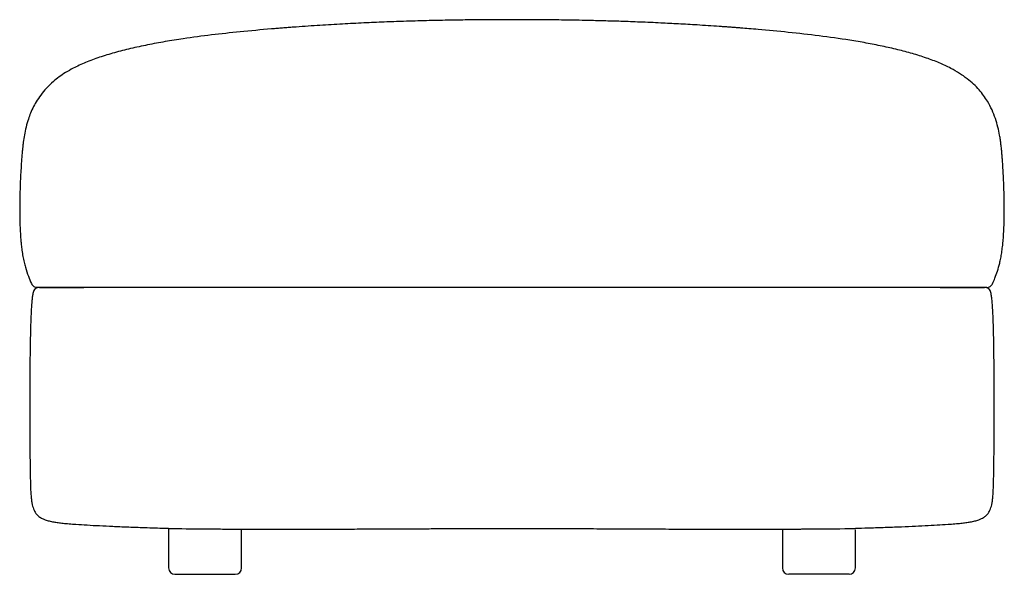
# Model space of a CAD drawing. Extents: x 211 to 979, y 205 to 638.
import ezdxf

# ---------------------------------------------------------------- set-up
doc = ezdxf.new("R2010")
doc.units = 0
doc.header["$MEASUREMENT"] = 0
doc.layers.get('0').update_dxf_attribs({"lineweight": 0})

msp = doc.modelspace()

# ---------------------------------------------------------------- linework, layer by layer
at = {"color": 18, "lineweight": 25, "true_color": 0x000000}
for p, q in [((327.23, 241.13), (327.23, 210.2)), ((384.23, 210.2), (384.23, 240.2)), ((805.78, 240.47), (805.78, 210.2)), ((862.78, 210.2), (862.78, 239.97)), ((332.23, 205.2), (355.73, 205.2)), ((857.78, 205.2), (834.28, 205.2))]:
    msp.add_line(p, q, dxfattribs=at)
for points, knots in [([(937.17, 599.84), (934.17, 601.3), (931.17, 602.76), (928.11, 604.08), (924.82, 605.49), (921.47, 606.74), (918.08, 607.9), (914.49, 609.13), (910.88, 610.27), (907.24, 611.33), (903.42, 612.43), (899.57, 613.45), (895.71, 614.4), (891.71, 615.38), (887.68, 616.29), (883.65, 617.14), (879.49, 618.02), (875.33, 618.83), (871.16, 619.6), (866.9, 620.37), (862.63, 621.1), (858.36, 621.78), (850.41, 623.05), (842.44, 624.17), (834.45, 625.19), (826.46, 626.2), (818.45, 627.11), (810.44, 627.93), (802.58, 628.75), (794.72, 629.48), (786.84, 630.16), (784.49, 630.36), (782.14, 630.56), (779.78, 630.75), (777.68, 630.93), (775.57, 631.1), (773.46, 631.26), (772.31, 631.35), (771.16, 631.44), (770.02, 631.53), (768.88, 631.62), (767.75, 631.7), (766.61, 631.79), (765.49, 631.87), (764.37, 631.96), (763.25, 632.04), (762.14, 632.12), (761.03, 632.2), (759.93, 632.28), (758.83, 632.36), (757.74, 632.44), (756.64, 632.52), (750.85, 632.92), (745.06, 633.3), (739.27, 633.66), (734.42, 633.96), (729.56, 634.24), (724.71, 634.5), (720.15, 634.75), (715.58, 634.98), (711.02, 635.2), (705.62, 635.46), (700.22, 635.7), (694.82, 635.91), (689.86, 636.11), (684.91, 636.29), (679.95, 636.46), (675.42, 636.61), (670.89, 636.74), (666.37, 636.87), (662.26, 636.98), (658.16, 637.08), (654.05, 637.17), (651.12, 637.24), (648.19, 637.3), (645.25, 637.35), (642.57, 637.4), (639.9, 637.44), (637.22, 637.49), (634.73, 637.52), (632.25, 637.56), (629.77, 637.59), (627.09, 637.62), (624.41, 637.65), (621.73, 637.68), (618.35, 637.71), (614.97, 637.73), (611.6, 637.75), (607.87, 637.77), (604.14, 637.79), (600.41, 637.79), (596.32, 637.8), (592.24, 637.8), (588.16, 637.79), (583.72, 637.78), (579.28, 637.76), (574.84, 637.73), (570.04, 637.7), (565.24, 637.65), (560.44, 637.6), (555.27, 637.53), (550.11, 637.46), (544.94, 637.36), (539.4, 637.26), (533.86, 637.14), (528.32, 637), (522.39, 636.85), (516.46, 636.68), (510.53, 636.49), (505.51, 636.32), (500.48, 636.14), (495.45, 635.94), (490.16, 635.73), (484.87, 635.5), (479.57, 635.25), (474.01, 634.99), (468.44, 634.7), (462.88, 634.39), (457.02, 634.07), (451.17, 633.72), (445.32, 633.34), (439.17, 632.95), (433.02, 632.53), (426.87, 632.08), (426.16, 632.02), (425.45, 631.97), (424.75, 631.92), (424.03, 631.87), (423.32, 631.81), (422.61, 631.76), (421.89, 631.7), (421.18, 631.65), (420.46, 631.6), (419.74, 631.54), (419.02, 631.48), (418.3, 631.43), (417.58, 631.37), (416.85, 631.32), (416.13, 631.26), (414.73, 631.15), (413.34, 631.04), (411.95, 630.92), (410.48, 630.81), (409.01, 630.68), (407.55, 630.56), (399.35, 629.88), (391.15, 629.14), (382.96, 628.31), (375.55, 627.57), (368.14, 626.76), (360.74, 625.87), (353.37, 624.97), (346.01, 624), (338.67, 622.9), (333.97, 622.21), (329.28, 621.46), (324.6, 620.66), (320.03, 619.87), (315.46, 619.03), (310.9, 618.12), (306.49, 617.24), (302.08, 616.29), (297.7, 615.26), (293.49, 614.27), (289.3, 613.21), (285.14, 612.05), (281.19, 610.94), (277.26, 609.74), (273.37, 608.44), (269.72, 607.22), (266.1, 605.91), (262.56, 604.4), (259.28, 603.01), (256.08, 601.45), (252.87, 599.9)], [0, 0, 0, 0, 1, 1, 1, 2, 2, 2, 3, 3, 3, 4, 4, 4, 5, 5, 5, 6, 6, 6, 7, 7, 7, 8, 8, 8, 9, 9, 9, 10, 10, 10, 11, 11, 11, 12, 12, 12, 13, 13, 13, 14, 14, 14, 15, 15, 15, 16, 16, 16, 17, 17, 17, 18, 18, 18, 19, 19, 19, 20, 20, 20, 21, 21, 21, 22, 22, 22, 23, 23, 23, 24, 24, 24, 25, 25, 25, 26, 26, 26, 27, 27, 27, 28, 28, 28, 29, 29, 29, 30, 30, 30, 31, 31, 31, 32, 32, 32, 33, 33, 33, 34, 34, 34, 35, 35, 35, 36, 36, 36, 37, 37, 37, 38, 38, 38, 39, 39, 39, 40, 40, 40, 41, 41, 41, 42, 42, 42, 43, 43, 43, 44, 44, 44, 45, 45, 45, 46, 46, 46, 47, 47, 47, 48, 48, 48, 49, 49, 49, 50, 50, 50, 51, 51, 51, 52, 52, 52, 53, 53, 53, 54, 54, 54, 55, 55, 55, 56, 56, 56, 57, 57, 57, 58, 58, 58, 58]), ([(252.87, 599.9), (250.9, 598.82), (248.93, 597.73), (247.02, 596.56), (245.27, 595.49), (243.57, 594.34), (241.92, 593.12), (240.4, 592.01), (238.93, 590.85), (237.5, 589.63), (235.56, 587.97), (233.71, 586.2), (231.97, 584.33), (230.41, 582.64), (228.93, 580.87), (227.56, 579.02), (226.31, 577.34), (225.15, 575.59), (224.08, 573.79), (223.09, 572.13), (222.18, 570.42), (221.35, 568.67), (220.57, 567.06), (219.86, 565.41), (219.22, 563.73), (218.62, 562.17), (218.07, 560.59), (217.58, 559), (216.9, 556.81), (216.32, 554.6), (215.81, 552.38), (215.36, 550.38), (214.97, 548.37), (214.63, 546.36), (214.34, 544.57), (214.08, 542.79), (213.85, 540.99), (213.79, 540.51), (213.73, 540.02), (213.67, 539.54), (213.62, 539.07), (213.57, 538.61), (213.52, 538.15), (213.47, 537.69), (213.42, 537.23), (213.37, 536.77), (213.32, 536.26), (213.27, 535.74), (213.22, 535.22), (213.16, 534.64), (213.11, 534.05), (213.06, 533.47), (213, 532.81), (212.95, 532.16), (212.89, 531.5), (212.84, 530.78), (212.78, 530.05), (212.73, 529.33), (212.67, 528.57), (212.62, 527.81), (212.56, 527.05), (212.44, 525.33), (212.33, 523.61), (212.23, 521.9), (212.1, 519.76), (211.98, 517.61), (211.87, 515.47), (211.74, 512.94), (211.63, 510.41), (211.54, 507.87), (211.43, 505), (211.35, 502.12), (211.29, 499.24), (211.23, 496.09), (211.2, 492.94), (211.2, 489.79), (211.2, 485.61), (211.27, 481.44), (211.42, 477.27), (211.57, 473.09), (211.81, 468.91), (212.18, 464.75), (212.26, 463.85), (212.35, 462.95), (212.45, 462.06), (212.6, 460.67), (212.76, 459.29), (212.95, 457.9), (213.17, 456.3), (213.42, 454.71), (213.71, 453.11), (213.98, 451.65), (214.27, 450.18), (214.61, 448.73), (214.91, 447.37), (215.26, 446.03), (215.63, 444.7), (216.3, 442.31), (217.07, 439.95), (217.96, 437.64), (218.7, 435.72), (219.53, 433.84), (220.35, 431.96)], [0, 0, 0, 0, 1, 1, 1, 2, 2, 2, 3, 3, 3, 4, 4, 4, 5, 5, 5, 6, 6, 6, 7, 7, 7, 8, 8, 8, 9, 9, 9, 10, 10, 10, 11, 11, 11, 12, 12, 12, 13, 13, 13, 14, 14, 14, 15, 15, 15, 16, 16, 16, 17, 17, 17, 18, 18, 18, 19, 19, 19, 20, 20, 20, 21, 21, 21, 22, 22, 22, 23, 23, 23, 24, 24, 24, 25, 25, 25, 26, 26, 26, 27, 27, 27, 28, 28, 28, 29, 29, 29, 30, 30, 30, 31, 31, 31, 32, 32, 32, 33, 33, 33, 34, 34, 34, 34]), ([(969.67, 431.89), (970.31, 433.36), (970.95, 434.82), (971.55, 436.31), (972.28, 438.1), (972.93, 439.92), (973.52, 441.76), (974.16, 443.77), (974.73, 445.8), (975.22, 447.85), (975.53, 449.16), (975.81, 450.48), (976.07, 451.8), (976.34, 453.22), (976.59, 454.64), (976.8, 456.07), (977.04, 457.6), (977.24, 459.14), (977.42, 460.67), (977.52, 461.52), (977.61, 462.37), (977.69, 463.23), (978.01, 466.45), (978.24, 469.68), (978.41, 472.92), (978.57, 476.13), (978.68, 479.34), (978.75, 482.56), (978.81, 485.58), (978.83, 488.6), (978.82, 491.63), (978.81, 494.34), (978.77, 497.05), (978.72, 499.76), (978.67, 502.08), (978.6, 504.39), (978.52, 506.7), (978.46, 508.56), (978.39, 510.42), (978.3, 512.27), (978.24, 513.64), (978.18, 515), (978.11, 516.37), (978.03, 517.83), (977.95, 519.3), (977.86, 520.76), (977.76, 522.42), (977.66, 524.07), (977.55, 525.72), (977.51, 526.28), (977.47, 526.85), (977.43, 527.41), (977.36, 528.45), (977.28, 529.5), (977.2, 530.54), (977.12, 531.62), (977.03, 532.7), (976.93, 533.78), (976.84, 534.89), (976.73, 536), (976.61, 537.11), (976.5, 538.25), (976.37, 539.39), (976.23, 540.53), (976.08, 541.7), (975.92, 542.86), (975.75, 544.03), (975.57, 545.23), (975.38, 546.42), (975.17, 547.61), (974.78, 549.77), (974.33, 551.92), (973.81, 554.05), (973.26, 556.27), (972.63, 558.48), (971.9, 560.65), (971.13, 562.93), (970.26, 565.18), (969.26, 567.37), (968.21, 569.69), (967.03, 571.96), (965.71, 574.14), (964.77, 575.68), (963.77, 577.18), (962.71, 578.63), (961.59, 580.17), (960.39, 581.66), (959.13, 583.08), (957.78, 584.61), (956.36, 586.07), (954.88, 587.47), (953.28, 588.97), (951.6, 590.39), (949.87, 591.74), (947.98, 593.21), (946.02, 594.6), (944, 595.88), (941.77, 597.29), (939.47, 598.56), (937.17, 599.84)], [0, 0, 0, 0, 1, 1, 1, 2, 2, 2, 3, 3, 3, 4, 4, 4, 5, 5, 5, 6, 6, 6, 7, 7, 7, 8, 8, 8, 9, 9, 9, 10, 10, 10, 11, 11, 11, 12, 12, 12, 13, 13, 13, 14, 14, 14, 15, 15, 15, 16, 16, 16, 17, 17, 17, 18, 18, 18, 19, 19, 19, 20, 20, 20, 21, 21, 21, 22, 22, 22, 23, 23, 23, 24, 24, 24, 25, 25, 25, 26, 26, 26, 27, 27, 27, 28, 28, 28, 29, 29, 29, 30, 30, 30, 31, 31, 31, 32, 32, 32, 33, 33, 33, 33]), ([(220.33, 431.96), (220.56, 431.54), (220.78, 431.13), (221.08, 430.76), (221.38, 430.39), (221.76, 430.06), (222.18, 429.79), (222.59, 429.52), (223.04, 429.31), (223.51, 429.18), (223.96, 429.06), (224.43, 429.02), (224.9, 428.99)], [0, 0, 0, 0, 1, 1, 1, 2, 2, 2, 3, 3, 3, 4, 4, 4, 4]), ([(965.11, 428.92), (965.58, 428.96), (966.05, 429), (966.5, 429.12), (966.97, 429.24), (967.42, 429.46), (967.83, 429.73), (968.25, 430), (968.63, 430.32), (968.93, 430.7), (969.22, 431.06), (969.45, 431.47), (969.68, 431.89)], [0, 0, 0, 0, 1, 1, 1, 2, 2, 2, 3, 3, 3, 4, 4, 4, 4]), ([(221.68, 425.02), (221.57, 424.51), (221.46, 423.99), (221.37, 423.48), (221.2, 422.53), (221.07, 421.57), (220.96, 420.6), (220.82, 419.37), (220.7, 418.14), (220.59, 416.9), (220.46, 415.36), (220.36, 413.81), (220.26, 412.27), (220.15, 410.39), (220.06, 408.51), (219.97, 406.63), (219.94, 405.97), (219.92, 405.3), (219.89, 404.64), (219.86, 403.94), (219.84, 403.25), (219.81, 402.55), (219.79, 401.82), (219.76, 401.08), (219.74, 400.35), (219.71, 399.59), (219.69, 398.82), (219.67, 398.05), (219.64, 397.25), (219.62, 396.45), (219.6, 395.65), (219.58, 394.81), (219.56, 393.97), (219.54, 393.14), (219.53, 392.56), (219.51, 391.99), (219.5, 391.41), (219.45, 388.94), (219.4, 386.47), (219.36, 384), (219.3, 380.57), (219.26, 377.14), (219.22, 373.71), (219.18, 370.35), (219.15, 366.99), (219.13, 363.63), (219.1, 360.48), (219.08, 357.33), (219.07, 354.19), (219.05, 351.63), (219.04, 349.07), (219.04, 346.52), (219.03, 344.24), (219.03, 341.97), (219.02, 339.69), (219.02, 337.51), (219.02, 335.32), (219.02, 333.13), (219.02, 330.91), (219.03, 328.7), (219.03, 326.48), (219.04, 324.25), (219.04, 322.01), (219.05, 319.78), (219.06, 317.55), (219.07, 315.32), (219.08, 313.09), (219.11, 309.35), (219.13, 305.6), (219.17, 301.86), (219.2, 298.29), (219.24, 294.72), (219.29, 291.14), (219.34, 287.89), (219.4, 284.63), (219.46, 281.37), (219.53, 277.44), (219.61, 273.52), (219.82, 269.6), (219.89, 268.22), (219.98, 266.85), (220.11, 265.48), (220.21, 264.36), (220.33, 263.24), (220.5, 262.13), (220.63, 261.22), (220.8, 260.31), (221, 259.41), (221.17, 258.67), (221.36, 257.93), (221.59, 257.21), (221.82, 256.52), (222.08, 255.83), (222.38, 255.17), (222.63, 254.64), (222.9, 254.12), (223.21, 253.62), (223.57, 253.03), (223.98, 252.47), (224.44, 251.95), (224.98, 251.33), (225.59, 250.76), (226.24, 250.26), (227.05, 249.64), (227.92, 249.12), (228.84, 248.67), (229.59, 248.3), (230.37, 247.98), (231.17, 247.7), (232.13, 247.36), (233.11, 247.07), (234.1, 246.83), (235.32, 246.52), (236.54, 246.27), (237.78, 246.05), (238.89, 245.86), (240.01, 245.69), (241.13, 245.54), (242.44, 245.36), (243.75, 245.21), (245.06, 245.07), (246.6, 244.91), (248.14, 244.77), (249.68, 244.64), (251.48, 244.5), (253.28, 244.36), (255.08, 244.23)], [0, 0, 0, 0, 1, 1, 1, 2, 2, 2, 3, 3, 3, 4, 4, 4, 5, 5, 5, 6, 6, 6, 7, 7, 7, 8, 8, 8, 9, 9, 9, 10, 10, 10, 11, 11, 11, 12, 12, 12, 13, 13, 13, 14, 14, 14, 15, 15, 15, 16, 16, 16, 17, 17, 17, 18, 18, 18, 19, 19, 19, 20, 20, 20, 21, 21, 21, 22, 22, 22, 23, 23, 23, 24, 24, 24, 25, 25, 25, 26, 26, 26, 27, 27, 27, 28, 28, 28, 29, 29, 29, 30, 30, 30, 31, 31, 31, 32, 32, 32, 33, 33, 33, 34, 34, 34, 35, 35, 35, 36, 36, 36, 37, 37, 37, 38, 38, 38, 39, 39, 39, 40, 40, 40, 41, 41, 41, 42, 42, 42, 42]), ([(226.55, 428.98), (226, 428.93), (225.45, 428.88), (224.93, 428.71), (224.38, 428.54), (223.86, 428.24), (223.41, 427.87), (222.95, 427.5), (222.55, 427.06), (222.26, 426.55), (221.99, 426.08), (221.83, 425.55), (221.66, 425.02)], [0, 0, 0, 0, 1, 1, 1, 2, 2, 2, 3, 3, 3, 4, 4, 4, 4]), ([(259.76, 428.98), (257.59, 428.98), (255.43, 428.98), (253.51, 428.98), (251.59, 428.98), (249.91, 428.98), (248.36, 428.98), (246.8, 428.98), (245.38, 428.98), (244.07, 428.98), (242.77, 428.98), (241.58, 428.98), (240.5, 428.98), (239.41, 428.98), (238.42, 428.98), (237.51, 428.98), (236.59, 428.98), (235.76, 428.98), (235, 428.98), (234.24, 428.98), (233.55, 428.98), (232.91, 428.98), (231.75, 428.99), (230.78, 428.99), (229.96, 428.99), (229.14, 428.99), (228.46, 428.99), (227.9, 428.99), (227.34, 428.99), (226.89, 428.99), (226.52, 428.99), (226.03, 428.99), (225.69, 428.99), (225.45, 428.99), (225.22, 428.99), (225.09, 428.99), (225, 428.99), (224.91, 428.99), (224.87, 428.99), (224.9, 428.99), (224.9, 428.99), (224.9, 428.99), (224.9, 428.99)], [0, 0, 0, 0, 1, 1, 1, 2, 2, 2, 3, 3, 3, 4, 4, 4, 5, 5, 5, 6, 6, 6, 7, 7, 7, 8, 8, 8, 9, 9, 9, 10, 10, 10, 11, 11, 11, 12, 12, 12, 13, 13, 13, 14, 14, 14, 14]), ([(226.55, 428.98), (226.56, 428.98), (226.57, 428.98), (226.64, 428.98), (226.7, 428.98), (226.79, 428.98), (226.94, 428.98), (227.1, 428.98), (227.3, 428.98), (227.59, 428.98), (227.88, 428.98), (228.25, 428.98), (228.73, 428.98), (229.21, 428.98), (229.8, 428.98), (230.54, 428.98), (231.28, 428.98), (232.17, 428.98), (233.25, 428.98), (234.05, 428.98), (234.95, 428.98), (235.99, 428.98), (237.03, 428.98), (238.2, 428.98), (239.54, 428.98), (240.89, 428.98), (242.4, 428.98), (244.14, 428.98), (245.16, 428.98), (246.26, 428.98), (247.46, 428.98), (248.65, 428.98), (249.94, 428.98), (251.33, 428.98), (252.72, 428.98), (254.21, 428.98), (255.87, 428.98), (257.54, 428.98), (259.38, 428.98), (261.23, 428.98)], [0, 0, 0, 0, 1, 1, 1, 2, 2, 2, 3, 3, 3, 4, 4, 4, 5, 5, 5, 6, 6, 6, 7, 7, 7, 8, 8, 8, 9, 9, 9, 10, 10, 10, 11, 11, 11, 12, 12, 12, 13, 13, 13, 13]), ([(930.25, 428.92), (927.57, 428.92), (924.58, 428.92), (921.23, 428.92), (917.88, 428.92), (914.17, 428.92), (910.06, 428.92), (905.95, 428.92), (901.44, 428.93), (896.51, 428.93), (891.58, 428.93), (886.23, 428.93), (880.47, 428.93), (874.71, 428.93), (868.53, 428.93), (862, 428.93), (855.47, 428.93), (848.58, 428.93), (841.4, 428.93), (834.23, 428.93), (826.77, 428.93), (819.12, 428.93), (811.47, 428.93), (803.62, 428.93), (795.65, 428.93), (787.67, 428.94), (779.58, 428.94), (771.41, 428.94), (763.25, 428.94), (755.01, 428.94), (746.72, 428.94), (738.43, 428.94), (730.09, 428.94), (721.71, 428.94), (713.34, 428.94), (704.93, 428.94), (696.5, 428.94), (688.07, 428.94), (679.63, 428.95), (671.17, 428.95), (662.72, 428.95), (654.26, 428.95), (645.8, 428.95), (628.87, 428.95), (611.94, 428.95), (595, 428.95), (578.07, 428.95), (561.14, 428.96), (544.21, 428.96), (535.75, 428.96), (527.29, 428.96), (518.83, 428.96), (510.38, 428.96), (501.94, 428.96), (493.51, 428.96), (485.08, 428.96), (476.67, 428.96), (468.3, 428.96), (459.92, 428.96), (451.58, 428.97), (443.29, 428.97), (435, 428.97), (426.76, 428.97), (418.59, 428.97), (410.43, 428.97), (402.33, 428.97), (394.36, 428.97), (386.39, 428.97), (378.54, 428.97), (370.89, 428.97), (363.24, 428.97), (355.78, 428.97), (348.61, 428.97), (341.43, 428.98), (334.54, 428.98), (328.01, 428.98), (321.47, 428.98), (315.3, 428.98), (309.54, 428.98), (303.78, 428.98), (298.43, 428.98), (293.5, 428.98), (288.57, 428.98), (284.06, 428.98), (279.95, 428.98), (275.84, 428.98), (272.13, 428.98), (268.78, 428.98), (265.43, 428.98), (262.43, 428.98), (259.76, 428.98)], [0, 0, 0, 0, 1, 1, 1, 2, 2, 2, 3, 3, 3, 4, 4, 4, 5, 5, 5, 6, 6, 6, 7, 7, 7, 8, 8, 8, 9, 9, 9, 10, 10, 10, 11, 11, 11, 12, 12, 12, 13, 13, 13, 14, 14, 14, 15, 15, 15, 16, 16, 16, 17, 17, 17, 18, 18, 18, 19, 19, 19, 20, 20, 20, 21, 21, 21, 22, 22, 22, 23, 23, 23, 24, 24, 24, 25, 25, 25, 26, 26, 26, 27, 27, 27, 28, 28, 28, 29, 29, 29, 30, 30, 30, 30]), ([(928.78, 428.98), (930.93, 428.98), (933.08, 428.98), (935, 428.98), (936.91, 428.98), (938.58, 428.98), (940.12, 428.98), (941.67, 428.98), (943.09, 428.98), (944.39, 428.98), (945.68, 428.98), (946.86, 428.98), (947.94, 428.98), (949.02, 428.98), (950.01, 428.98), (950.92, 428.98), (951.82, 428.98), (952.65, 428.98), (953.41, 428.98), (954.16, 428.98), (954.85, 428.98), (955.48, 428.98), (956.64, 428.98), (957.61, 428.98), (958.42, 428.98), (959.24, 428.98), (959.91, 428.98), (960.47, 428.98), (961.03, 428.98), (961.48, 428.98), (961.84, 428.98), (962.33, 428.98), (962.67, 428.98), (962.9, 428.98), (963.14, 428.98), (963.27, 428.98), (963.36, 428.98), (963.44, 428.98), (963.48, 428.98), (963.46, 428.98), (963.46, 428.98), (963.45, 428.98), (963.45, 428.98)], [0, 0, 0, 0, 1, 1, 1, 2, 2, 2, 3, 3, 3, 4, 4, 4, 5, 5, 5, 6, 6, 6, 7, 7, 7, 8, 8, 8, 9, 9, 9, 10, 10, 10, 11, 11, 11, 12, 12, 12, 13, 13, 13, 14, 14, 14, 14]), ([(965.11, 428.92), (965.1, 428.92), (965.09, 428.92), (965.02, 428.92), (964.96, 428.92), (964.87, 428.92), (964.71, 428.92), (964.56, 428.92), (964.35, 428.92), (964.06, 428.92), (963.77, 428.92), (963.4, 428.92), (962.92, 428.92), (962.44, 428.92), (961.84, 428.92), (961.1, 428.92), (960.36, 428.92), (959.47, 428.92), (958.37, 428.92), (957.57, 428.92), (956.66, 428.92), (955.62, 428.92), (954.58, 428.92), (953.4, 428.92), (952.05, 428.92), (950.7, 428.92), (949.17, 428.92), (947.43, 428.92), (946.4, 428.92), (945.29, 428.92), (944.09, 428.92), (942.89, 428.92), (941.59, 428.92), (940.2, 428.92), (938.8, 428.92), (937.3, 428.92), (935.63, 428.92), (933.96, 428.92), (932.1, 428.92), (930.25, 428.92)], [0, 0, 0, 0, 1, 1, 1, 2, 2, 2, 3, 3, 3, 4, 4, 4, 5, 5, 5, 6, 6, 6, 7, 7, 7, 8, 8, 8, 9, 9, 9, 10, 10, 10, 11, 11, 11, 12, 12, 12, 13, 13, 13, 13]), ([(934.93, 244.23), (936.73, 244.36), (938.53, 244.5), (940.33, 244.64), (941.87, 244.77), (943.41, 244.91), (944.95, 245.07), (946.26, 245.21), (947.57, 245.36), (948.88, 245.54), (950, 245.69), (951.12, 245.86), (952.23, 246.05), (953.46, 246.27), (954.69, 246.52), (955.91, 246.83), (956.9, 247.07), (957.88, 247.36), (958.84, 247.7), (959.64, 247.98), (960.41, 248.3), (961.17, 248.67), (962.08, 249.12), (962.96, 249.64), (963.77, 250.26), (964.42, 250.76), (965.03, 251.33), (965.57, 251.95), (966.03, 252.47), (966.44, 253.03), (966.8, 253.62), (967.11, 254.12), (967.38, 254.64), (967.63, 255.17), (967.93, 255.83), (968.19, 256.52), (968.41, 257.21), (968.65, 257.93), (968.84, 258.67), (969.01, 259.41), (969.21, 260.31), (969.37, 261.22), (969.51, 262.13), (969.67, 263.24), (969.8, 264.36), (969.9, 265.48), (970.03, 266.85), (970.12, 268.22), (970.19, 269.6), (970.4, 273.52), (970.48, 277.44), (970.55, 281.37), (970.61, 284.63), (970.67, 287.89), (970.71, 291.14), (970.77, 294.72), (970.8, 298.29), (970.84, 301.86), (970.87, 305.6), (970.9, 309.35), (970.92, 313.09), (970.94, 315.52), (970.95, 317.96), (970.96, 320.39), (970.97, 322.82), (970.97, 325.26), (970.98, 327.69), (970.98, 330.11), (970.99, 332.52), (970.99, 334.93), (970.99, 337.31), (970.98, 339.7), (970.98, 342.08), (970.98, 344.69), (970.97, 347.29), (970.96, 349.9), (970.95, 352.83), (970.93, 355.76), (970.92, 358.69), (970.9, 361.86), (970.87, 365.04), (970.84, 368.22), (970.83, 369.67), (970.82, 371.13), (970.8, 372.58), (970.78, 374.05), (970.77, 375.52), (970.75, 376.99), (970.73, 378.46), (970.71, 379.93), (970.69, 381.41), (970.67, 382.87), (970.64, 384.33), (970.62, 385.79), (970.59, 387.22), (970.57, 388.65), (970.54, 390.08), (970.49, 392.09), (970.45, 394.09), (970.4, 396.09), (970.33, 398.51), (970.26, 400.92), (970.17, 403.34), (970.08, 405.59), (969.99, 407.83), (969.87, 410.08), (969.77, 411.92), (969.66, 413.75), (969.52, 415.58), (969.41, 417.03), (969.28, 418.47), (969.12, 419.92), (969.01, 421.02), (968.87, 422.13), (968.68, 423.22), (968.58, 423.82), (968.45, 424.42), (968.33, 425.02)], [0, 0, 0, 0, 1, 1, 1, 2, 2, 2, 3, 3, 3, 4, 4, 4, 5, 5, 5, 6, 6, 6, 7, 7, 7, 8, 8, 8, 9, 9, 9, 10, 10, 10, 11, 11, 11, 12, 12, 12, 13, 13, 13, 14, 14, 14, 15, 15, 15, 16, 16, 16, 17, 17, 17, 18, 18, 18, 19, 19, 19, 20, 20, 20, 21, 21, 21, 22, 22, 22, 23, 23, 23, 24, 24, 24, 25, 25, 25, 26, 26, 26, 27, 27, 27, 28, 28, 28, 29, 29, 29, 30, 30, 30, 31, 31, 31, 32, 32, 32, 33, 33, 33, 34, 34, 34, 35, 35, 35, 36, 36, 36, 37, 37, 37, 38, 38, 38, 39, 39, 39, 39]), ([(968.35, 425.02), (968.18, 425.55), (968.01, 426.08), (967.75, 426.55), (967.46, 427.06), (967.06, 427.5), (966.6, 427.87), (966.14, 428.24), (965.63, 428.54), (965.08, 428.71), (964.56, 428.88), (964.01, 428.93), (963.46, 428.98)], [0, 0, 0, 0, 1, 1, 1, 2, 2, 2, 3, 3, 3, 4, 4, 4, 4]), ([(255.08, 244.23), (257.95, 244.04), (260.83, 243.85), (263.71, 243.68), (266.91, 243.48), (270.11, 243.31), (273.32, 243.15), (276.8, 242.97), (280.28, 242.81), (283.76, 242.65), (287.48, 242.49), (291.19, 242.34), (294.9, 242.19), (298.8, 242.04), (302.7, 241.9), (306.6, 241.76), (311.93, 241.58), (317.25, 241.4), (322.58, 241.25), (324.13, 241.21), (325.68, 241.17), (327.23, 241.13)], [0, 0, 0, 0, 1, 1, 1, 2, 2, 2, 3, 3, 3, 4, 4, 4, 5, 5, 5, 6, 6, 6, 7, 7, 7, 7]), ([(327.23, 240.92), (336.36, 240.82), (345.49, 240.72), (354.62, 240.65), (357.31, 240.62), (359.99, 240.6), (362.68, 240.59), (364.93, 240.57), (367.18, 240.56), (369.43, 240.54), (370.74, 240.54), (372.05, 240.53), (373.37, 240.52), (374.67, 240.51), (375.97, 240.51), (377.27, 240.5), (378.55, 240.5), (379.84, 240.49), (381.13, 240.48), (382.4, 240.48), (383.67, 240.47), (384.94, 240.47), (392.4, 240.44), (399.86, 240.43), (407.31, 240.42), (414.29, 240.41), (421.26, 240.41), (428.24, 240.42), (434.75, 240.43), (441.26, 240.44), (447.76, 240.46), (453.83, 240.47), (459.89, 240.49), (465.95, 240.51), (471.57, 240.54), (477.19, 240.56), (482.82, 240.58), (488.01, 240.61), (493.21, 240.63), (498.41, 240.65), (503.19, 240.68), (507.96, 240.7), (512.74, 240.72), (517.11, 240.74), (521.48, 240.76), (525.84, 240.78), (529.98, 240.8), (534.12, 240.82), (538.26, 240.84), (541.99, 240.85), (545.71, 240.87), (549.44, 240.88), (553.4, 240.9), (557.35, 240.91), (561.31, 240.92), (565.59, 240.93), (569.87, 240.94), (574.16, 240.95), (578.88, 240.96), (583.61, 240.97), (588.34, 240.97), (593.51, 240.98), (598.69, 240.98), (603.86, 240.97), (609.49, 240.97), (615.11, 240.96), (620.74, 240.94), (626.82, 240.93), (632.9, 240.91), (638.98, 240.89), (645.52, 240.86), (652.07, 240.84), (658.61, 240.81), (665.63, 240.78), (672.65, 240.74), (679.67, 240.71), (687.17, 240.68), (694.67, 240.64), (702.18, 240.61), (708.84, 240.58), (715.5, 240.55), (722.17, 240.52), (729.19, 240.5), (736.22, 240.47), (743.25, 240.45), (750.65, 240.43), (758.06, 240.42), (765.47, 240.42), (770.57, 240.41), (775.68, 240.41), (780.78, 240.42), (786.06, 240.42), (791.35, 240.43), (796.63, 240.44), (801.43, 240.46), (806.23, 240.47), (811.04, 240.49), (811.58, 240.5), (812.13, 240.5), (812.68, 240.5), (813.23, 240.5), (813.78, 240.51), (814.33, 240.51), (814.88, 240.51), (815.43, 240.52), (815.98, 240.52), (816.54, 240.52), (817.09, 240.52), (817.65, 240.53), (818.2, 240.53), (818.76, 240.53), (819.31, 240.54), (819.87, 240.54), (820.43, 240.54), (820.98, 240.55), (821.83, 240.55), (822.67, 240.56), (823.52, 240.56), (833.81, 240.62), (844.1, 240.7), (854.39, 240.82), (857.19, 240.85), (859.98, 240.89), (862.78, 240.93)], [0, 0, 0, 0, 1, 1, 1, 2, 2, 2, 3, 3, 3, 4, 4, 4, 5, 5, 5, 6, 6, 6, 7, 7, 7, 8, 8, 8, 9, 9, 9, 10, 10, 10, 11, 11, 11, 12, 12, 12, 13, 13, 13, 14, 14, 14, 15, 15, 15, 16, 16, 16, 17, 17, 17, 18, 18, 18, 19, 19, 19, 20, 20, 20, 21, 21, 21, 22, 22, 22, 23, 23, 23, 24, 24, 24, 25, 25, 25, 26, 26, 26, 27, 27, 27, 28, 28, 28, 29, 29, 29, 30, 30, 30, 31, 31, 31, 32, 32, 32, 33, 33, 33, 34, 34, 34, 35, 35, 35, 36, 36, 36, 37, 37, 37, 38, 38, 38, 39, 39, 39, 40, 40, 40, 41, 41, 41, 41]), ([(862.78, 241.14), (866, 241.22), (869.21, 241.31), (872.43, 241.4), (876.44, 241.52), (880.44, 241.66), (884.45, 241.8), (888.29, 241.93), (892.13, 242.07), (895.98, 242.23), (899.62, 242.37), (903.27, 242.52), (906.91, 242.68), (910.32, 242.84), (913.73, 243), (917.13, 243.17), (920.26, 243.33), (923.39, 243.5), (926.52, 243.69), (929.32, 243.86), (932.13, 244.05), (934.93, 244.23)], [0, 0, 0, 0, 1, 1, 1, 2, 2, 2, 3, 3, 3, 4, 4, 4, 5, 5, 5, 6, 6, 6, 7, 7, 7, 7]), ([(379.23, 205.2), (381.99, 205.2), (384.23, 207.44), (384.23, 210.2), (384.23, 210.2), (384.23, 210.2), (384.23, 210.2)], [0, 0, 0, 0, 1, 1, 1, 2, 2, 2, 2]), ([(857.78, 205.2), (860.54, 205.2), (862.78, 207.44), (862.78, 210.2), (862.78, 210.2), (862.78, 210.2), (862.78, 210.2)], [0, 0, 0, 0, 1, 1, 1, 2, 2, 2, 2]), ([(355.73, 205.2), (357.11, 205.2), (358.55, 205.2), (360, 205.2), (361.46, 205.2), (362.93, 205.2), (364.38, 205.2), (365.83, 205.2), (367.24, 205.2), (368.59, 205.2), (369.93, 205.2), (371.2, 205.2), (372.35, 205.2), (373.49, 205.2), (374.52, 205.2), (375.4, 205.2), (376.28, 205.2), (377.01, 205.2), (377.58, 205.2), (378.15, 205.2), (378.57, 205.2), (378.84, 205.2), (379.11, 205.2), (379.23, 205.2), (379.23, 205.2)], [0, 0, 0, 0, 1, 1, 1, 2, 2, 2, 3, 3, 3, 4, 4, 4, 5, 5, 5, 6, 6, 6, 7, 7, 7, 8, 8, 8, 8]), ([(834.28, 205.2), (832.89, 205.2), (831.46, 205.2), (830, 205.2), (828.55, 205.2), (827.08, 205.2), (825.63, 205.2), (824.18, 205.2), (822.76, 205.2), (821.42, 205.2), (820.08, 205.2), (818.81, 205.2), (817.66, 205.2), (816.51, 205.2), (815.49, 205.2), (814.61, 205.2), (813.73, 205.2), (813, 205.2), (812.43, 205.2), (811.86, 205.2), (811.44, 205.2), (811.17, 205.2), (810.9, 205.2), (810.78, 205.2), (810.78, 205.2)], [0, 0, 0, 0, 1, 1, 1, 2, 2, 2, 3, 3, 3, 4, 4, 4, 5, 5, 5, 6, 6, 6, 7, 7, 7, 8, 8, 8, 8])]:
    msp.add_open_spline(points, degree=3, knots=knots, dxfattribs=at)
for points in [[(327.23, 210.2), (327.23, 207.44), (329.47, 205.2), (332.23, 205.2)], [(805.78, 210.2), (805.78, 207.44), (808.02, 205.2), (810.78, 205.2)]]:
    msp.add_open_spline(points, degree=3, dxfattribs=at)

doc.saveas('drawing.dxf')
